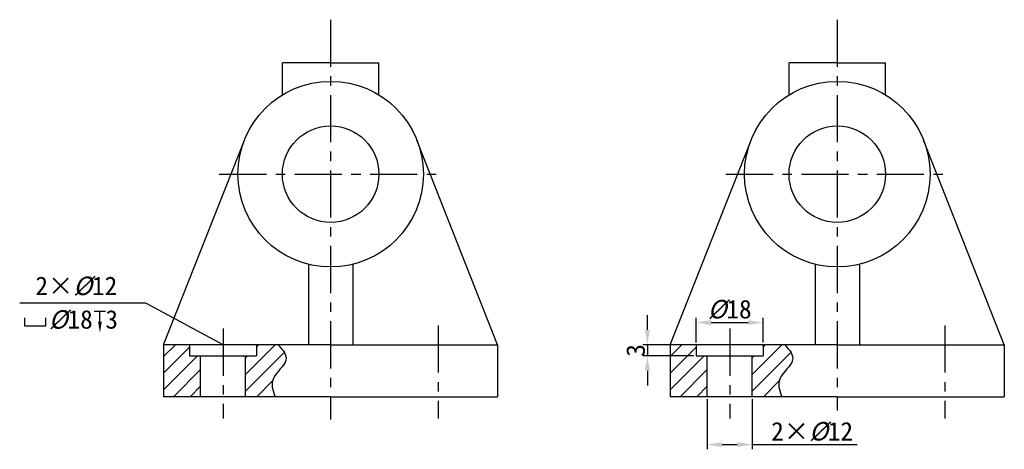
# Model space of a CAD drawing. Header units: millimetres. Extents: x 1808 to 2073, y 1233 to 1349.
import ezdxf

# ---------------------------------------------------------------- set-up
doc = ezdxf.new("R2010")
doc.units = ezdxf.units.MM
doc.header["$LTSCALE"] = 0.5
doc.linetypes.add('CENTER', pattern=[50.8, 31.75, -6.35, 6.35, -6.35])
doc.layers.add('中心线', color=7, linetype='CENTER')
doc.layers.add('粗实线', color=7, linetype='Continuous', lineweight=30)
doc.layers.add('轮廓线', color=7, linetype='Continuous', lineweight=30)
doc.styles.get("Standard").update_dxf_attribs({"font": '仿宋_GB2312.ttf'})
doc.dimstyles.new('ISO-25', dxfattribs={"dimtxt": 5, "dimasz": 4, "dimexe": 1.25, "dimexo": 0.625, "dimtad": 1, "dimdec": 0, "dimdsep": 46, "dimtxsty": 'Standard', "dimcen": 2.5, "dimadec": 0, "dimazin": 0, "dimtfac": 1, "dimtdec": 0, "dimtmove": 0, "dimatfit": 3, "dimfxl": 1, "dimarcsym": 0})

# ---------------------------------------------------------------- blocks, each defined once
blk = doc.blocks.new('*D1')
at = {"color": 0, "lineweight": -2, "ltscale": 0.8, "transparency": 16777216}
for p, q in [((1990.23, 1262.28), (1990.23, 1268.89)), ((2008.23, 1262.28), (2008.23, 1268.89)), ((1994.23, 1267.64), (2004.23, 1267.64))]:
    blk.add_line(p, q, dxfattribs=at)
at = {"color": 0, "ltscale": 0.8, "transparency": 16777216}
for points in [[(1994.23, 1268.31), (1994.23, 1266.98), (1990.23, 1267.64)], [(2004.23, 1268.31), (2004.23, 1266.98), (2008.23, 1267.64)]]:
    blk.add_solid(points, dxfattribs=at)
at = {"layer": 'Defpoints', "color": 0, "ltscale": 0.8, "transparency": 16777216}
for p in [(2008.23, 1267.64), (1990.23, 1261.65), (2008.23, 1261.65)]:
    blk.add_point(p, dxfattribs=at)
at = {"color": 0, "ltscale": 0.8, "transparency": 16777216, "insert": (1999.23, 1271.15), "char_height": 5, "attachment_point": 5}
blk.add_mtext('{\\fFangSong_GB2312|b0|i1|c134|p49;%%C}18', dxfattribs=at)
blk = doc.blocks.new('*D2')
at = {"color": 0, "lineweight": -2, "ltscale": 0.8, "transparency": 16777216}
for p, q in [((1993.17, 1247.03), (1993.17, 1233.49)), ((2005.29, 1247.03), (2005.29, 1233.49)), ((1997.17, 1234.74), (2001.29, 1234.74)), ((2005.29, 1234.74), (2033.6, 1234.74))]:
    blk.add_line(p, q, dxfattribs=at)
at = {"color": 0, "ltscale": 0.8, "transparency": 16777216}
for points in [[(1997.17, 1235.4), (1997.17, 1234.07), (1993.17, 1234.74)], [(2001.29, 1235.4), (2001.29, 1234.07), (2005.29, 1234.74)]]:
    blk.add_solid(points, dxfattribs=at)
at = {"layer": 'Defpoints', "color": 0, "ltscale": 0.8, "transparency": 16777216}
for p in [(1993.17, 1247.65), (2005.29, 1247.65), (2005.29, 1234.74)]:
    blk.add_point(p, dxfattribs=at)
at = {"color": 0, "ltscale": 0.8, "transparency": 16777216, "insert": (2021.45, 1238.24), "char_height": 5, "attachment_point": 5}
blk.add_mtext('2×{\\fFangSong_GB2312|b0|i1|c134|p49;%%C}12', dxfattribs=at)
blk = doc.blocks.new('*D3')
at = {"color": 0, "lineweight": -2, "ltscale": 0.8, "transparency": 16777216}
for p, q in [((1977.05, 1265.65), (1977.05, 1269.65)), ((1989.61, 1261.65), (1975.8, 1261.65)), ((1977.05, 1261.65), (1977.05, 1258.64)), ((1989.61, 1258.64), (1975.8, 1258.64)), ((1977.05, 1254.64), (1977.05, 1250.64))]:
    blk.add_line(p, q, dxfattribs=at)
at = {"color": 0, "ltscale": 0.8, "transparency": 16777216}
for points in [[(1976.38, 1265.65), (1977.72, 1265.65), (1977.05, 1261.65)], [(1976.38, 1254.64), (1977.72, 1254.64), (1977.05, 1258.64)]]:
    blk.add_solid(points, dxfattribs=at)
at = {"layer": 'Defpoints', "color": 0, "ltscale": 0.8, "transparency": 16777216}
for p in [(1990.23, 1261.65), (1977.05, 1258.64), (1990.23, 1258.64)]:
    blk.add_point(p, dxfattribs=at)
at = {"color": 0, "ltscale": 0.8, "transparency": 16777216, "insert": (1973.92, 1260.15), "char_height": 5, "attachment_point": 5, "rotation": 90}
blk.add_mtext('3', dxfattribs=at)

msp = doc.modelspace()

# ---------------------------------------------------------------- hatches: boundary and pattern name
h = msp.add_hatch()
h.set_pattern_fill('ANSI31', color=256)
edge = h.paths.add_edge_path()
edge.add_spline(control_points=[(1876.78, 1247.65), (1876.02, 1249.41), (1875.12, 1253.05), (1881.18, 1257.21), (1878.93, 1260.25), (1877.54, 1261.65)], knot_values=[1.824235, 1.824235, 1.824235, 1.824235, 7.062602, 12.968088, 17.939356, 17.939356, 17.939356, 17.939356], degree=3, periodic=0)
edge.add_line((1877.54, 1261.65), (1871.71, 1261.65))
edge.add_line((1871.71, 1261.65), (1871.71, 1258.64))
edge.add_line((1871.71, 1258.64), (1868.77, 1258.64))
edge.add_line((1868.77, 1258.64), (1868.77, 1247.65))
edge.add_line((1868.77, 1247.65), (1876.78, 1247.65))
h.paths.add_polyline_path([(1856.65, 1258.64), (1853.71, 1258.64), (1853.71, 1261.65), (1846.71, 1261.65), (1846.71, 1247.65), (1856.65, 1247.65)])
h = msp.add_hatch()
h.set_pattern_fill('ANSI31', color=256)
h.set_pattern_definition([(45, (136.5266, 0), (-2.245064, 2.245064), [])])
edge = h.paths.add_edge_path()
edge.add_spline(control_points=[(2013.31, 1247.65), (2012.54, 1249.41), (2011.65, 1253.05), (2017.71, 1257.21), (2015.45, 1260.25), (2014.07, 1261.65)], knot_values=[1.824235, 1.824235, 1.824235, 1.824235, 7.062602, 12.968088, 17.939356, 17.939356, 17.939356, 17.939356], degree=3, periodic=0)
edge.add_line((2014.07, 1261.65), (2008.23, 1261.65))
edge.add_line((2008.23, 1261.65), (2008.23, 1258.64))
edge.add_line((2008.23, 1258.64), (2005.29, 1258.64))
edge.add_line((2005.29, 1258.64), (2005.29, 1247.65))
edge.add_line((2005.29, 1247.65), (2013.31, 1247.65))
h.paths.add_polyline_path([(1993.17, 1258.64), (1990.23, 1258.64), (1990.23, 1261.65), (1983.23, 1261.65), (1983.23, 1247.65), (1993.17, 1247.65)])

# ---------------------------------------------------------------- linework, layer by layer
at = {"color": 5, "ltscale": 0.8}
for p, q in [((1841.95, 1272.89), (1807.92, 1272.89)), ((1862.71, 1261.65), (1841.95, 1272.89))]:
    msp.add_line(p, q, dxfattribs=at)
at = {"color": 5, "lineweight": 30, "ltscale": 0.8}
for p, q in [((1809.21, 1268.91), (1809.21, 1266.73)), ((1814.92, 1266.73), (1814.92, 1268.91)), ((1809.21, 1266.73), (1814.92, 1266.73))]:
    msp.add_line(p, q, dxfattribs=at)
at = {"color": 5, "linetype": 'ByBlock', "lineweight": -2}
msp.add_lwpolyline([(1829.54, 1267.85), (1829.54, 1270.69)], dxfattribs=at)
for points in [[(1877.54, 1261.65), (1878.93, 1260.25), (1881.18, 1257.21), (1875.12, 1253.05), (1876.02, 1249.41), (1876.78, 1247.65)], [(2014.07, 1261.65), (2015.45, 1260.25), (2017.71, 1257.21), (2011.65, 1253.05), (2012.54, 1249.41), (2013.31, 1247.65)]]:
    msp.add_open_spline(points, degree=3, knots=[1.824235, 1.824235, 1.824235, 1.824235, 6.795503, 12.700989, 17.939356, 17.939356, 17.939356, 17.939356])
at = {"color": 5}
msp.add_solid([(1830.04, 1267.85), (1829.54, 1264.85), (1829.04, 1267.85)], dxfattribs=at)
at = {"layer": '中心线', "ltscale": 0.8}
for p, q in [((1891.71, 1349.27), (1891.71, 1241.51)), ((2028.23, 1349.27), (2028.23, 1243.98)), ((1861.71, 1307.65), (1921.71, 1307.65)), ((1998.23, 1307.65), (2058.23, 1307.65)), ((1862.71, 1266.03), (1862.71, 1241.82)), ((1920.71, 1266.86), (1920.71, 1241.82)), ((1999.23, 1266.03), (1999.23, 1241.82)), ((2057.23, 1266.86), (2057.23, 1241.82))]:
    msp.add_line(p, q, dxfattribs=at)
at = {"layer": '粗实线', "color": 5}
msp.add_line((1827.99, 1270.69), (1831.08, 1270.69), dxfattribs=at)
at = {"layer": '轮廓线'}
for p, q in [((1891.71, 1337.65), (1878.71, 1337.65)), ((1878.71, 1329), (1878.71, 1337.65)), ((1891.71, 1337.65), (1904.71, 1337.65)), ((1904.71, 1329), (1904.71, 1337.65)), ((2028.23, 1337.65), (2015.23, 1337.65)), ((2015.23, 1329), (2015.23, 1337.65)), ((2028.23, 1337.65), (2041.23, 1337.65)), ((2041.23, 1329), (2041.23, 1337.65)), ((1846.71, 1261.65), (1868.45, 1316.82)), ((1936.71, 1261.65), (1914.97, 1316.82)), ((1983.23, 1261.65), (2004.98, 1316.82)), ((2073.23, 1261.65), (2051.49, 1316.82)), ((1885.71, 1283.38), (1885.71, 1261.65)), ((1897.71, 1283.38), (1897.71, 1261.65)), ((2022.23, 1283.38), (2022.23, 1261.65)), ((2034.23, 1283.38), (2034.23, 1261.65)), ((1891.71, 1261.65), (1846.71, 1261.65)), ((1846.71, 1261.65), (1846.71, 1247.65)), ((1853.71, 1261.65), (1853.71, 1258.64)), ((1871.71, 1261.65), (1871.71, 1258.64)), ((1891.71, 1261.65), (1936.71, 1261.65)), ((1936.71, 1261.65), (1936.71, 1247.65)), ((2028.23, 1261.65), (1983.23, 1261.65)), ((1983.23, 1261.65), (1983.23, 1247.65)), ((1990.23, 1261.65), (1990.23, 1258.64)), ((2008.23, 1261.65), (2008.23, 1258.64)), ((2028.23, 1261.65), (2073.23, 1261.65)), ((2073.23, 1261.65), (2073.23, 1247.65)), ((1853.71, 1258.64), (1871.71, 1258.64)), ((1856.65, 1247.65), (1856.65, 1258.64)), ((1868.77, 1247.65), (1868.77, 1258.64)), ((1990.23, 1258.64), (2008.23, 1258.64)), ((1993.17, 1247.65), (1993.17, 1258.64)), ((2005.29, 1247.65), (2005.29, 1258.64)), ((1891.71, 1247.65), (1846.71, 1247.65)), ((1891.71, 1247.65), (1936.71, 1247.65)), ((2028.23, 1247.65), (1983.23, 1247.65)), ((2028.23, 1247.65), (2073.23, 1247.65))]:
    msp.add_line(p, q, dxfattribs=at)
for centre, radius in [((1891.71, 1307.65), 25), ((2028.23, 1307.65), 25), ((1891.71, 1307.65), 13), ((2028.23, 1307.65), 13)]:
    msp.add_circle(centre, radius, dxfattribs=at)

# ---------------------------------------------------------------- texts
at = {"color": 5, "ltscale": 0.8, "char_height": 5, "attachment_point": 1}
for s, insert in [('2×{\\fFangSong_GB2312|b0|i1|c134|p49;%%C}12', (1812.14, 1280.05)), ('{\\fFangSong_GB2312|b0|i1|c134|p49;%%C}18 3', (1815.75, 1271))]:
    msp.add_mtext_dynamic_manual_height_columns(s, width=30.9221, gutter_width=12.5, heights=[0], dxfattribs=dict(at, insert=insert))

# ---------------------------------------------------------------- dimensions: what is measured, and where the dimension line sits
at = {"color": 5, "ltscale": 0.8}
dim = msp.add_linear_dim(base=(2008.23, 1267.64), p1=(1990.23, 1261.65), p2=(2008.23, 1261.65), text='{\\fFangSong_GB2312|b0|i1|c134|p49;%%C}<>', dimstyle='ISO-25', dxfattribs=at)
dim.commit()
dim.dimension.update_dxf_attribs({"geometry": '*D1', "text_midpoint": (1999.23, 1271.15)})
dim = msp.add_linear_dim(base=(1977.05, 1258.64), p1=(1990.23, 1261.65), p2=(1990.23, 1258.64), angle=90, dimstyle='ISO-25', dxfattribs=at)
dim.commit()
dim.dimension.update_dxf_attribs({"geometry": '*D3', "text_midpoint": (1977.05, 1260.15), "dimtype": 160})
dim = msp.add_linear_dim(base=(2005.29, 1234.74), p1=(1993.17, 1247.65), p2=(2005.29, 1247.65), text='2×{\\fFangSong_GB2312|b0|i1|c134|p49;%%C}<>', dimstyle='ISO-25', dxfattribs=at)
dim.commit()
dim.dimension.update_dxf_attribs({"geometry": '*D2', "text_midpoint": (2021.45, 1234.74), "dimtype": 160})

doc.saveas('drawing.dxf')
